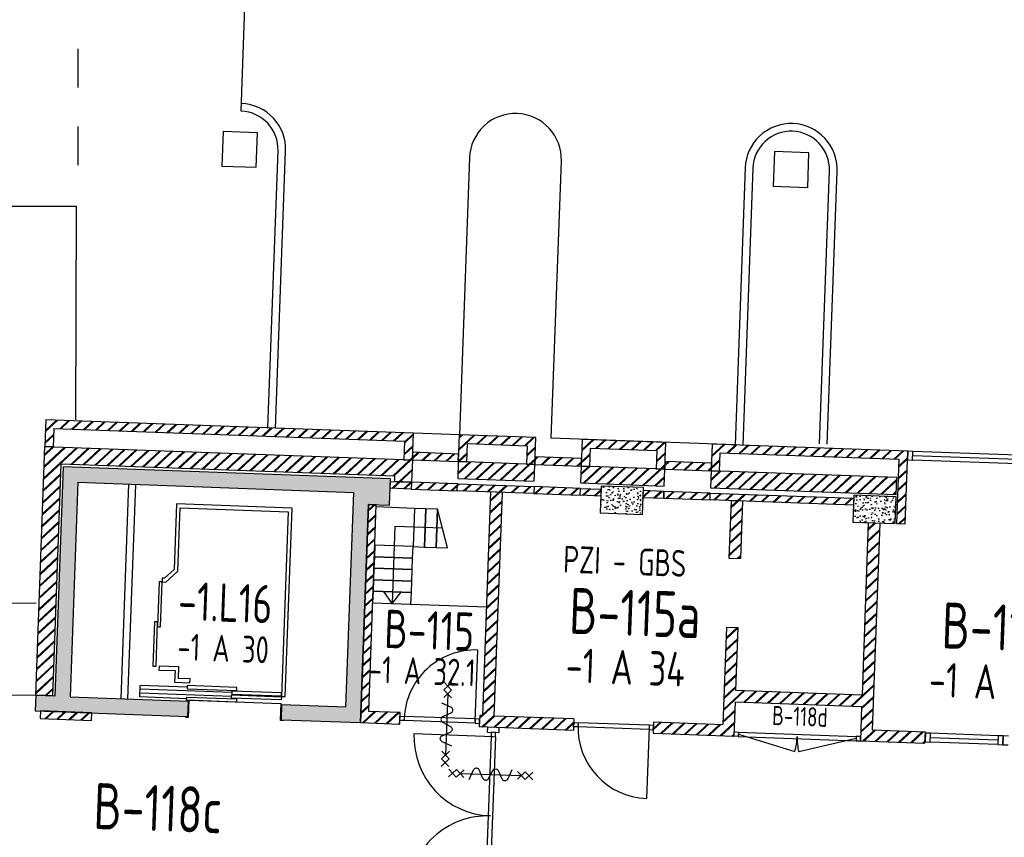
# Model space of a CAD drawing. Header units: millimetres. Extents: x 119024465 to 119292677, y 483022511 to 483148062.
# Tile 7 of 162: x 119042674 to 119055522, y 483093963 to 483104633. Entities that reach past the tile are written whole.
import ezdxf
from ezdxf.enums import TextEntityAlignment as Align

# ---------------------------------------------------------------- set-up
doc = ezdxf.new("R2010")
doc.units = ezdxf.units.MM
doc.header["$LTSCALE"] = 100
doc.layers.get('0').update_dxf_attribs({"linetype": 'CONTINUOUS'})
for name, color, linetype in [('AL21----', 1, 'CONTINUOUS'), ('AL21----_ARC', 8, 'CONTINUOUS'), ('AL22----', 2, 'CONTINUOUS'), ('AL22----_ARC', 8, 'CONTINUOUS'), ('AL24----', 3, 'CONTINUOUS'), ('AL28----', 4, 'CONTINUOUS'), ('AL28----_ARC', 8, 'CONTINUOUS'), ('AL31----', 5, 'CONTINUOUS'), ('AL32----', 6, 'CONTINUOUS'), ('AL66----', 11, 'CONTINUOUS'), ('AL90----', 8, 'CONTINUOUS'), ('BT00----_HOTELNRS', 3, 'CONTINUOUS'), ('BT00----_RUIMTENRS', 7, 'CONTINUOUS'), ('BT00----_TEKST', 1, 'CONTINUOUS'), ('Overlap', 8, 'CONTINUOUS')]:
    doc.layers.add(name, color=color, linetype=linetype)
doc.styles.get("Standard").update_dxf_attribs({"font": 'ISOCP.SHX'})
pattern_1 = [(42.91200747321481, (119019962.2742813, 483024813.6206701), (-74.89618102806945, 80.56402464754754), []), (42.91200747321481, (119019962.8207955, 483024828.6107109), (-74.89618102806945, 80.56402464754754), [])]

# ---------------------------------------------------------------- blocks, each defined once
blk = doc.blocks.new('KOLOM')
at = {"layer": 'AL28----', "linetype": 'Continuous'}
for p, q in [((0.5, 0.5), (-0.5, 0.5)), ((-0.5, 0.5), (-0.5, -0.5)), ((0.5, -0.5), (0.5, 0.5)), ((-0.5, -0.5), (0.5, -0.5))]:
    blk.add_line(p, q, dxfattribs=at)
blk = doc.blocks.new('550x350')
at = {"layer": 'AL28----_ARC'}
h = blk.add_hatch(dxfattribs=at)
h.set_pattern_fill('AR-CONC', color=256, style=0)
h.set_pattern_definition([(49.99999999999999, (-57568.72900889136, -77641.3486842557), (182.184668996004, -15.93908553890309), [19.05, -209.55]), (355, (-57568.72900889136, -77641.3486842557), (-35.24282597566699, 191.05664288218), [15.24, -167.64]), (100.451, (-57553.54700889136, -77642.67693425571), (146.9425016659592, 175.1166878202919), [16.19, -178.09]), (46.18420000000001, (-57568.72900889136, -77590.5486842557), (271.0790408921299, -42.04232793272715), [28.575, -314.325]), (96.6356, (-57546.13910889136, -77594.0521842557), (237.4042344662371, 247.4255558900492), [24.285, -267.135]), (351.1840000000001, (-57568.72900889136, -77590.5486842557), (237.4046058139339, 247.4251178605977), [22.86, -251.46]), (21, (-57543.32900889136, -77603.2486842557), (151.6148798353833, -102.2655185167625), [19.05, -209.55]), (326.0000000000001, (-57543.32900889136, -77603.2486842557), (61.80202834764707, 184.1879661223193), [15.24, -167.64]), (71.4514, (-57530.69450889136, -77611.7707842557), (213.4164907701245, 81.92285771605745), [16.19, -178.09]), (37.50000000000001, (-57568.72900889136, -77641.3486842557), (3.088603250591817, 84.55503887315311), [0, -165.608, 0, -170.18, 0, -168.275]), (7.499999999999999, (-57568.72900889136, -77641.3486842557), (66.81966251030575, 100.1805748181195), [0, -97.02799999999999, 0, -161.798, 0, -64.135]), (327.5, (-57625.37100889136, -77641.3486842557), (135.5905951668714, -5.728743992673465), [0, -63.5, 0, -198.12, 0, -262.89]), (317.5, (-57650.77100889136, -77641.3486842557), (148.129181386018, 25.42649103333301), [0, -82.55, 0, -131.572, 0, -186.69])])
h.paths.add_polyline_path([(-275, 175), (-275, -175), (275, -174.9999999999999), (275, 175)])
at = {"layer": 'AL28----', "xscale": 550, "yscale": 350, "zscale": 2600}
blk.add_blockref('KOLOM', (0, 0), dxfattribs=at)
blk = doc.blocks.new('114-31d')
at = {"color": 0, "linetype": 'Continuous'}
for p, q in [((-49.99999994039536, 550.0000000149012), (50.00000011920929, 450.0000000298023)), ((50.00000005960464, 550.0000000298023), (-49.99999988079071, 450.0000000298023)), ((-49.99999988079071, 450), (50.00000017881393, 350)), ((50.00000017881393, 450.0000000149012), (-49.99999988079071, 350)), ((5.960464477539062e-08, 400.0000000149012), (5.960464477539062e-08, -399.9999999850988)), ((-75.22076374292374, 278.9749931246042), (52.90113961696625, 224.7435648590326)), ((-53.78419476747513, 99.46940441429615), (53.34266722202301, 150.8047561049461)), ((-53.34266710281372, 25.53059563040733), (53.34266722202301, -25.53059560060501)), ((-53.34266710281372, -150.2564351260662), (52.90113961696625, -99.4694043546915)), ((-53.78419470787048, -224.195243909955), (74.77923625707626, -278.9116318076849)), ((-49.99999988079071, -349.9999998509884), (50.00000023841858, -449.9999998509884)), ((50.00000023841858, -349.9999998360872), (-49.99999982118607, -449.9999998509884)), ((-49.99999988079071, -449.9999998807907), (50.00000017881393, -549.9999998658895)), ((50.00000023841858, -449.9999998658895), (-49.99999976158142, -549.9999998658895))]:
    blk.add_line(p, q, dxfattribs=at)
for points in [[(74.77923625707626, 187.6370802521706, 0.1085803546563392), (71.0617071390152, 204.5540473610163, 0.1021137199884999), (60.13457530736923, 219.3489430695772, 0.04519307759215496), (52.90113961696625, 224.7435648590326, 0.02457701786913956)], [(53.34266722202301, 150.8047561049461, 0.04259042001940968), (60.13457530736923, 155.9252174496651, 0.1021137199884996), (71.0617071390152, 170.7201131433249, 0.1085803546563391), (74.77923625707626, 187.6370802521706, 0.1085803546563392)], [(-53.78419476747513, 99.46940441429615, 0.04259042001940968), (-60.57610279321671, 94.34894305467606, 0.1021137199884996), (-71.50323468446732, 79.55404734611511, 0.1085803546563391), (-75.22076374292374, 62.63708026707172, 0.1085803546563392)], [(-75.22076374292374, 62.63708026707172, 0.1085803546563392), (-71.50323468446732, 45.72011315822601, 0.1021137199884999), (-60.57610279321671, 30.92521744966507, 0.04519307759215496), (-53.34266710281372, 25.53059563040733, 0.02457701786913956)], [(74.77923625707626, -62.36291974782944, -0.1085803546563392), (71.06170719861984, -79.27988685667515, -0.1021137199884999), (60.13457530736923, -94.07478253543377, -0.04519307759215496), (52.90113961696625, -99.4694043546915, -0.02457701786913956)], [(53.34266722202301, -25.53059560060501, -0.04259042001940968), (60.13457530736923, -30.65105694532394, -0.1021137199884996), (71.0617071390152, -45.44595263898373, -0.1085803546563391), (74.77923625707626, -62.36291974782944, -0.1085803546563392)], [(-75.22076374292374, -187.3629197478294, -0.1085803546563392), (-71.50323462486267, -170.4459526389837, -0.1021137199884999), (-60.57610285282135, -155.6510569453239, -0.04519307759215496), (-53.34266710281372, -150.2564351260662, -0.02457701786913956)], [(-53.78419470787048, -224.195243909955, -0.04259042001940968), (-60.57610279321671, -219.0747825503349, -0.1021137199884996), (-71.50323462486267, -204.279886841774, -0.1085803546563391), (-75.22076374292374, -187.3629197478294, -0.1085803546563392)]]:
    blk.add_lwpolyline(points, format="xyb", dxfattribs=at)

msp = doc.modelspace()

# ---------------------------------------------------------------- hatches: boundary and pattern name
at = {"layer": 'AL21----_ARC'}
h = msp.add_hatch(dxfattribs=at)
h.set_pattern_fill('SCHOON', color=256, scale=2, angle=-2.087992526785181, style=0, pattern_type=2)
h.set_pattern_definition(pattern_1)
h.paths.add_polyline_path([(119043111.411305, 483099057.9386624), (119043001.4843394, 483099061.9464331), (119043014.236337, 483099411.7140511), (119047811.049383, 483099236.8295132), (119047798.2973854, 483098887.0618953), (119047688.3704198, 483098891.0696659), (119047697.1146467, 483099130.9103183), (119043120.1555319, 483099297.7793147)])
edge = h.paths.add_edge_path(flags=16)
edge.add_line((119047688.3704198, 483098891.0696659), (119047798.2973854, 483098887.0618953))
h = msp.add_hatch(dxfattribs=at)
h.set_pattern_fill('SCHOON', color=256, scale=2, angle=-2.087992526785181, style=0, pattern_type=2)
h.set_pattern_definition(pattern_1)
h.paths.add_polyline_path([(119049409.987065, 483099178.5346673), (119048410.6510137, 483099214.968946), (119048397.8990162, 483098865.201328), (119048507.8259818, 483098861.1935574), (119048516.5702087, 483099101.0342097), (119049296.0523287, 483099072.6154723), (119049287.3081018, 483098832.77482), (119049397.2350674, 483098828.7670494)])
h = msp.add_hatch(dxfattribs=at)
h.set_pattern_fill('SCHOON', color=256, scale=2, angle=-2.087992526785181, style=0, pattern_type=2)
h.set_pattern_definition(pattern_1)
h.paths.add_polyline_path([(119042883.255105, 483095819.1009467), (119043001.4843394, 483099061.9464331), (119047798.2973854, 483098887.0618953), (119047787.7314446, 483098597.2544403), (119047567.8775133, 483098605.2699817), (119047570.4279128, 483098675.2235054), (119043213.3227294, 483098834.0769605), (119043103.1090363, 483095811.0854055)])
h = msp.add_hatch(dxfattribs=at)
h.set_pattern_fill('SCHOON', color=256, scale=2, angle=-2.087992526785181, style=0, pattern_type=2)
h.set_pattern_definition(pattern_1)
h.paths.add_polyline_path([(119051103.8616719, 483099116.7785649), (119050014.585376, 483099156.4919286), (119050001.8333784, 483098806.7243107), (119050111.7603441, 483098802.71654), (119050120.504571, 483099042.5571924), (119050989.9269356, 483099010.8593699), (119050981.1827087, 483098771.0187176), (119051091.1096743, 483098767.0109469)])
h = msp.add_hatch(dxfattribs=at)
h.set_pattern_fill('SCHOON', color=256, scale=2, angle=-2.087992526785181, style=0, pattern_type=2)
h.set_pattern_definition(pattern_1)
h.paths.add_polyline_path([(119054261.7635938, 483099001.6462442), (119051708.4599829, 483099094.7358263), (119051695.7079853, 483098744.9682083), (119051805.634951, 483098740.9604377), (119051814.3791778, 483098980.8010899), (119054147.8288575, 483098895.7270492), (119054117.2240634, 483098056.2847661), (119054227.151029, 483098052.2769955)])
h = msp.add_hatch(dxfattribs=at)
h.set_pattern_fill('SCHOON', color=256, scale=2, angle=-2.087992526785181, style=0, pattern_type=2)
h.set_pattern_definition(pattern_1)
h.paths.add_polyline_path([(119047798.2973854, 483098887.0618953), (119048397.8990162, 483098865.201328), (119048401.5424441, 483098965.1349332), (119047801.9408133, 483098986.9955004)])
h = msp.add_hatch(dxfattribs=at)
h.set_pattern_fill('SCHOON', color=256, scale=2, angle=-2.087992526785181, style=0, pattern_type=2)
h.set_pattern_definition(pattern_1)
h.paths.add_polyline_path([(119049397.2350674, 483098828.7670494), (119050001.8333784, 483098806.7243107), (119050005.4768063, 483098906.6579159), (119049400.8784953, 483098928.7006544)])
h = msp.add_hatch(dxfattribs=at)
h.set_pattern_fill('SCHOON', color=256, scale=2, angle=-2.087992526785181, style=0, pattern_type=2)
h.set_pattern_definition(pattern_1)
h.paths.add_polyline_path([(119048389.8834749, 483098645.3473968), (119049389.2195261, 483098608.9131181), (119049397.2350674, 483098828.7670494), (119048397.8990162, 483098865.201328)])
h = msp.add_hatch(dxfattribs=at)
h.set_pattern_fill('SCHOON', color=256, scale=2, angle=-2.087992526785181, style=0, pattern_type=2)
h.set_pattern_definition(pattern_1)
h.paths.add_polyline_path([(119049993.8178371, 483098586.8703794), (119051083.094133, 483098547.1570157), (119051091.1096743, 483098767.0109469), (119050001.8333784, 483098806.7243107)])
h = msp.add_hatch(dxfattribs=at)
h.set_pattern_fill('SCHOON', color=256, scale=2, angle=-2.087992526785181, style=0, pattern_type=2)
h.set_pattern_definition(pattern_1)
h.paths.add_polyline_path([(119051091.1096743, 483098767.0109469), (119051695.7079853, 483098744.9682083), (119051699.3514132, 483098844.9018134), (119051094.7531022, 483098866.9445521)])
h = msp.add_hatch(dxfattribs=at)
h.set_pattern_fill('SCHOON', color=256, scale=2, angle=-2.087992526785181, style=0, pattern_type=2)
h.set_pattern_definition(pattern_1)
h.paths.add_polyline_path([(119051687.692444, 483098525.114277), (119054111.0823683, 483098436.7611512), (119054119.0979096, 483098656.6150824), (119051695.7079853, 483098744.9682083)])
h = msp.add_hatch(dxfattribs=at)
h.set_pattern_fill('SCHOON', color=256, scale=2, angle=-2.087992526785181, style=0, pattern_type=2)
h.set_pattern_definition(pattern_1)
h.paths.add_polyline_path([(119047784.4523595, 483098507.3141958), (119047509.6349454, 483098517.3336223), (119047512.9140305, 483098607.2738668), (119047787.7314446, 483098597.2544404)])
h = msp.add_hatch(dxfattribs=at)
h.set_pattern_fill('SCHOON', color=256, scale=2, angle=-2.087992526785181, style=0, pattern_type=2)
h.set_pattern_definition(pattern_1)
h.paths.add_polyline_path([(119047784.4523595, 483098507.3141958), (119048384.0539903, 483098485.4536286), (119048387.3330754, 483098575.3938732), (119047787.7314446, 483098597.2544404)])
h = msp.add_hatch(dxfattribs=at)
h.set_pattern_fill('SCHOON', color=256, scale=2, angle=-2.087992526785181, style=0, pattern_type=2)
h.set_pattern_definition(pattern_1)
h.paths.add_polyline_path([(119048387.3330754, 483098575.3938732), (119049386.6691266, 483098538.9595945), (119049383.3900415, 483098449.0193499), (119048384.0539903, 483098485.4536286)])
h = msp.add_hatch(dxfattribs=at)
h.set_pattern_fill('SCHOON', color=256, scale=2, angle=-2.087992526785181, style=0, pattern_type=2)
h.set_pattern_definition(pattern_1)
h.paths.add_polyline_path([(119049383.3900415, 483098449.0193499), (119049987.9883525, 483098426.9766112), (119049991.2674376, 483098516.9168558), (119049386.6691266, 483098538.9595943)])
h = msp.add_hatch(dxfattribs=at)
h.set_pattern_fill('SCHOON', color=256, scale=2, angle=-2.087992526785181, style=0, pattern_type=2)
h.set_pattern_definition(pattern_1)
h.paths.add_polyline_path([(119050257.8090867, 483098417.1393562), (119049987.9883525, 483098426.9766112), (119049991.2674376, 483098516.9168558), (119050261.0881718, 483098507.0796006)])
h = msp.add_hatch(dxfattribs=at)
h.set_pattern_fill('SCHOON', color=256, scale=2, angle=-2.087992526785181, style=0, pattern_type=2)
h.set_pattern_definition(pattern_1)
h.paths.add_polyline_path([(119050807.4439148, 483098397.1005027), (119051077.2646484, 483098387.2632475), (119051080.5437335, 483098477.2034919), (119050810.7229999, 483098487.0407471)])
h = msp.add_hatch(dxfattribs=at)
h.set_pattern_fill('SCHOON', color=256, scale=2, angle=-2.087992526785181, style=0, pattern_type=2)
h.set_pattern_definition(pattern_1)
h.paths.add_polyline_path([(119051077.2646484, 483098387.2632475), (119051681.8629594, 483098365.2205088), (119051685.1420445, 483098455.1607535), (119051080.5437335, 483098477.203492)])
h = msp.add_hatch(dxfattribs=at)
h.set_pattern_fill('SCHOON', color=256, scale=2, angle=-2.087992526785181, style=0, pattern_type=2)
h.set_pattern_definition(pattern_1)
h.paths.add_polyline_path([(119053555.6180558, 483098296.9062362), (119051681.8629594, 483098365.2205088), (119051685.1420445, 483098455.1607535), (119053558.8971409, 483098386.8464808)])
at = {"layer": 'AL22----_ARC'}
h = msp.add_hatch(dxfattribs=at)
h.set_pattern_fill('SCHOON', color=256, scale=2, angle=-2.087992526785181, style=0, pattern_type=2)
h.set_pattern_definition(pattern_1)
h.paths.add_polyline_path([(119048973.6622605, 483098463.9574042), (119048823.7618528, 483098469.4225459), (119048717.373759, 483095551.3612762), (119048677.4003169, 483095552.8186474), (119048671.9351751, 483095402.9182398), (119049901.1185182, 483095358.1040769), (119049906.58366, 483095508.0044847), (119048867.2741667, 483095545.8961345)])
h = msp.add_hatch(dxfattribs=at)
h.set_pattern_fill('SCHOON', color=256, scale=2, angle=-2.087992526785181, style=0, pattern_type=2)
h.set_pattern_definition(pattern_1)
h.paths.add_polyline_path([(119047122.9642957, 483095459.3913718), (119047632.6256818, 483095440.8098896), (119047638.0908236, 483095590.7102973), (119047228.3630426, 483095605.6483516), (119047326.7355951, 483098303.8556899), (119047226.80199, 483098307.4991178)])
h = msp.add_hatch(dxfattribs=at)
h.set_pattern_fill('SCHOON', color=256, scale=2, angle=-2.087992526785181, style=0, pattern_type=2)
h.set_pattern_definition(pattern_1)
h.paths.add_polyline_path([(119052106.5807817, 483098349.7359404), (119052079.2550727, 483097600.2339019), (119051929.354665, 483097605.6990438), (119051956.6803741, 483098355.2010822)])
h = msp.add_hatch(dxfattribs=at)
h.set_pattern_fill('SCHOON', color=256, scale=2, angle=-2.087992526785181, style=0, pattern_type=2)
h.set_pattern_definition(pattern_1)
h.paths.add_polyline_path([(119053747.469725, 483098069.7654494), (119053897.3701321, 483098064.3003076), (119053798.9975796, 483095366.092969), (119054492.5173925, 483095340.8082871), (119054487.0522507, 483095190.9078795), (119053643.6320307, 483095221.6577032), (119053660.0274561, 483095671.3589262), (119052011.1229715, 483095731.475486), (119051994.7275461, 483095281.774263), (119050940.4280115, 483095320.2124271), (119050945.8931533, 483095470.1128348), (119051850.2922802, 483095437.1398125), (119051896.5638142, 483096706.2965976), (119052046.4642219, 483096700.8314558), (119052016.5881133, 483095881.3758938), (119053665.4925979, 483095821.2593339)])
h = msp.add_hatch(dxfattribs=at)
h.set_pattern_fill('SCHOON', color=256, scale=2, angle=-2.087992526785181, style=0, pattern_type=2)
h.set_pattern_definition(pattern_1)
h.paths.add_polyline_path([(119042962.0828948, 483095511.0243665), (119043611.6513281, 483095487.3420852), (119043615.294756, 483095587.2756904), (119042965.7263227, 483095610.9579716)])
at = {"layer": 'AL28----_ARC'}
h = msp.add_hatch(dxfattribs=at)
h.set_pattern_fill('AR-CONC', color=256, angle=-2.087992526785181, style=0)
h.set_pattern_definition([(47.91200747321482, (119019962.2742813, 483024813.6206701), (181.4829786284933, -22.56626980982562), [19.05, -209.55]), (352.9120074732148, (119019962.2742813, 483024813.6206701), (-28.25841556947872, 192.213838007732), [15.24, -167.64]), (98.3630074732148, (119019977.3978074, 483024811.7401567), (153.2251895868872, 169.6466752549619), [16.19, -178.09]), (44.09620747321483, (119019964.1251427, 483024864.3869415), (269.3672764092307, -51.89098330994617), [28.575, -314.325]), (94.54760747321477, (119019986.5723966, 483024860.0627209), (246.2613818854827, 238.6116259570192), [24.285, -267.135]), (349.0960074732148, (119019964.1251427, 483024864.3869415), (246.2617370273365, 238.6111746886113), [22.86, -251.46]), (18.91200747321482, (119019989.045563, 483024850.7699429), (147.7882449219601, -107.7215982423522), [19.05, -209.55]), (323.9120074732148, (119019989.045563, 483024850.7699429), (68.47175066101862, 181.813962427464), [15.24, -167.64]), (69.36340747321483, (119020001.3611778, 483024841.7931723), (216.2595933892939, 74.09278923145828), [16.19, -178.09]), (35.41200747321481, (119019962.2742813, 483024813.6206701), (6.1672544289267, 84.38636762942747), [0, -165.608, 0, -170.18, 0, -168.275]), (5.412007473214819, (119019962.2742813, 483024813.6206701), (70.42530466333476, 97.67953384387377), [0, -97.028, 0, -161.798, 0, -64.135]), (325.4120074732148, (119019905.6698887, 483024815.6843805), (135.2918473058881, -10.66508593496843), [0, -63.5, 0, -198.12, 0, -262.8899999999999]), (315.4120074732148, (119019880.286753, 483024816.6098112), (148.9572270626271, 20.01262926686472), [0, -82.54999999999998, 0, -131.572, 0, -186.69])])
h.paths.add_polyline_path([(119047122.9642957, 483095459.3913718), (119047226.80199, 483098307.4991178), (119047501.6194041, 483098297.4796911), (119047514.3714017, 483098647.2473091), (119043242.2097825, 483098803.0038506), (119043132.9069464, 483095804.9956968), (119042883.0729336, 483095814.1042665), (119042875.7860779, 483095614.2370563), (119044869.4615004, 483095541.5506703), (119044876.7483561, 483095741.4178805), (119043332.7741567, 483095797.708841), (119043434.7901371, 483098595.8497846), (119047032.3999216, 483098464.6863812), (119046930.3839412, 483095666.5454378), (119046095.9383386, 483095696.9680605), (119046088.6514829, 483095497.1008502)])

# ---------------------------------------------------------------- linework, layer by layer
at = {"layer": 'AL21----'}
for p, q in [((119043014.236337, 483099411.7140511), (119043001.4843394, 483099061.9464331)), ((119047811.049383, 483099236.8295132), (119043014.236337, 483099411.7140511)), ((119043120.1555319, 483099297.7793147), (119043111.411305, 483099057.9386624)), ((119043120.1555319, 483099297.7793147), (119047697.1146467, 483099130.9103183)), ((119047798.2973854, 483098887.0618953), (119047811.049383, 483099236.8295132)), ((119043111.411305, 483099057.9386624), (119043001.4843394, 483099061.9464331)), ((119047697.1146467, 483099130.9103183), (119047688.3704198, 483098891.0696659)), ((119047688.3704198, 483098891.0696659), (119047798.2973854, 483098887.0618953)), ((119047688.3704198, 483098891.0696659), (119047798.2973854, 483098887.0618953))]:
    msp.add_line(p, q, dxfattribs=at)
for points in [[(119049409.987065, 483099178.5346673), (119048410.6510137, 483099214.968946), (119048397.8990162, 483098865.201328), (119048507.8259818, 483098861.1935574), (119048516.5702087, 483099101.0342097), (119049296.0523287, 483099072.6154723), (119049287.3081018, 483098832.77482), (119049397.2350674, 483098828.7670494), (119049409.987065, 483099178.5346673)], [(119051103.8616719, 483099116.7785649), (119050014.585376, 483099156.4919286), (119050001.8333784, 483098806.7243107), (119050111.7603441, 483098802.71654), (119050120.504571, 483099042.5571924), (119050989.9269356, 483099010.8593699), (119050981.1827087, 483098771.0187176), (119051091.1096743, 483098767.0109469), (119051103.8616719, 483099116.7785649)], [(119054261.7635938, 483099001.6462442), (119051708.4599829, 483099094.7358263), (119051695.7079853, 483098744.9682083), (119051805.634951, 483098740.9604377), (119051814.3791778, 483098980.8010899), (119054147.8288575, 483098895.7270492), (119054117.2240634, 483098056.2847661), (119054227.151029, 483098052.2769955), (119054261.7635938, 483099001.6462442)]]:
    msp.add_lwpolyline(points, dxfattribs=at)
for points in [[(119042883.255105, 483095819.1009467), (119043001.4843394, 483099061.9464331), (119047798.2973854, 483098887.0618953), (119047787.7314446, 483098597.2544403), (119047567.8775133, 483098605.2699817), (119047570.4279128, 483098675.2235054), (119043213.3227294, 483098834.0769605), (119043103.1090363, 483095811.0854055)], [(119047798.2973854, 483098887.0618953), (119048397.8990162, 483098865.201328), (119048401.5424441, 483098965.1349332), (119047801.9408133, 483098986.9955004)], [(119049397.2350674, 483098828.7670494), (119050001.8333784, 483098806.7243107), (119050005.4768063, 483098906.6579159), (119049400.8784953, 483098928.7006544)], [(119048389.8834749, 483098645.3473968), (119049389.2195261, 483098608.9131181), (119049397.2350674, 483098828.7670494), (119048397.8990162, 483098865.201328)], [(119049993.8178371, 483098586.8703794), (119051083.094133, 483098547.1570157), (119051091.1096743, 483098767.0109469), (119050001.8333784, 483098806.7243107)], [(119051091.1096743, 483098767.0109469), (119051695.7079853, 483098744.9682083), (119051699.3514132, 483098844.9018134), (119051094.7531022, 483098866.9445521)], [(119051687.692444, 483098525.114277), (119054111.0823683, 483098436.7611512), (119054119.0979096, 483098656.6150824), (119051695.7079853, 483098744.9682083)], [(119047784.4523595, 483098507.3141958), (119047509.6349454, 483098517.3336223), (119047512.9140305, 483098607.2738668), (119047787.7314446, 483098597.2544404)], [(119047784.4523595, 483098507.3141958), (119048384.0539903, 483098485.4536286), (119048387.3330754, 483098575.3938732), (119047787.7314446, 483098597.2544404)], [(119048387.3330754, 483098575.3938732), (119049386.6691266, 483098538.9595945), (119049383.3900415, 483098449.0193499), (119048384.0539903, 483098485.4536286)], [(119049383.3900415, 483098449.0193499), (119049987.9883525, 483098426.9766112), (119049991.2674376, 483098516.9168558), (119049386.6691266, 483098538.9595943)], [(119050257.8090867, 483098417.1393562), (119049987.9883525, 483098426.9766112), (119049991.2674376, 483098516.9168558), (119050261.0881718, 483098507.0796006)], [(119050807.4439148, 483098397.1005027), (119051077.2646484, 483098387.2632475), (119051080.5437335, 483098477.2034919), (119050810.7229999, 483098487.0407471)], [(119051077.2646484, 483098387.2632475), (119051681.8629594, 483098365.2205088), (119051685.1420445, 483098455.1607535), (119051080.5437335, 483098477.203492)], [(119053555.6180558, 483098296.9062362), (119051681.8629594, 483098365.2205088), (119051685.1420445, 483098455.1607535), (119053558.8971409, 483098386.8464808)]]:
    msp.add_lwpolyline(points, close=True, dxfattribs=at)
at = {"layer": 'AL22----'}
for p, q in [((119044094.3519309, 483098571.8031607), (119043992.3359505, 483095773.6622172)), ((119044184.2921755, 483098568.5240756), (119044082.2761951, 483095770.383132)), ((119048717.373759, 483095551.3612762), (119048823.7618528, 483098469.4225459)), ((119048973.6622605, 483098463.9574042), (119048823.7618528, 483098469.4225459)), ((119048867.2741667, 483095545.8961345), (119048973.6622605, 483098463.9574042)), ((119051956.6803741, 483098355.2010822), (119051929.354665, 483097605.6990438)), ((119052106.5807817, 483098349.7359404), (119051956.6803741, 483098355.2010822)), ((119052106.5807817, 483098349.7359404), (119052079.2550727, 483097600.2339019)), ((119053747.469725, 483098069.7654494), (119053665.4925979, 483095821.2593339)), ((119053747.469725, 483098069.7654494), (119053897.3701321, 483098064.3003076)), ((119053897.3701321, 483098064.3003076), (119053798.9975796, 483095366.092969)), ((119051929.354665, 483097605.6990438), (119052079.2550727, 483097600.2339019)), ((119051896.5638142, 483096706.2965976), (119051850.2922802, 483095437.1398125)), ((119051896.5638142, 483096706.2965976), (119052046.4642219, 483096700.8314558)), ((119052046.4642219, 483096700.8314558), (119052016.5881133, 483095881.3758938)), ((119052016.5881133, 483095881.3758938), (119053665.4925979, 483095821.2593339)), ((119052011.1229715, 483095731.475486), (119051994.7275461, 483095281.774263)), ((119052011.1229715, 483095731.475486), (119053660.0274561, 483095671.3589262)), ((119053660.0274561, 483095671.3589262), (119053643.6320307, 483095221.6577032)), ((119048677.4003169, 483095552.8186474), (119048671.9351751, 483095402.9182398)), ((119048717.373759, 483095551.3612762), (119048677.4003169, 483095552.8186474)), ((119049906.58366, 483095508.0044847), (119048867.2741667, 483095545.8961345)), ((119049906.58366, 483095508.0044847), (119049901.1185182, 483095358.1040769)), ((119050945.8931533, 483095470.1128348), (119050940.4280115, 483095320.2124271)), ((119050945.8931533, 483095470.1128348), (119051850.2922802, 483095437.1398125)), ((119049901.1185182, 483095358.1040769), (119048671.9351751, 483095402.9182398)), ((119048780.529683, 483095334.9165276), (119048782.8614768, 483095398.8740348)), ((119048780.529683, 483095334.9165276), (119048930.4300907, 483095329.4513857)), ((119048930.4300907, 483095329.4513857), (119048932.7618845, 483095393.408893)), ((119053798.9975796, 483095366.092969), (119054492.5173925, 483095340.8082871)), ((119054487.0522507, 483095190.9078795), (119054492.5173925, 483095340.8082871)), ((119050940.4280115, 483095320.2124271), (119051994.7275461, 483095281.774263)), ((119053643.6320307, 483095221.6577032), (119054487.0522507, 483095190.9078795))]:
    msp.add_line(p, q, dxfattribs=at)
msp.add_lwpolyline([(119047122.9642957, 483095459.3913718), (119047632.6256818, 483095440.8098896), (119047638.0908236, 483095590.7102973), (119047228.3630426, 483095605.6483516), (119047326.7355951, 483098303.8556899), (119047226.80199, 483098307.4991178), (119047122.9642957, 483095459.3913718)], dxfattribs=at)
msp.add_lwpolyline([(119042942.0961737, 483095511.7530521), (119043611.6513281, 483095487.3420852), (119043615.294756, 483095587.2756904), (119042945.7396016, 483095611.6866571)], close=True, dxfattribs=at)
at = {"layer": 'AL24----'}
for p, q in [((119047825.3105924, 483098255.6584687), (119047325.6425668, 483098273.8756081)), ((119047569.7934637, 483098019.634473), (119047533.1834578, 483097015.4784946)), ((119048189.6827909, 483097997.034247), (119047569.7934637, 483098019.634473)), ((119047533.1834574, 483097015.4784947), (119047425.8490855, 483097172.3116376)), ((119047533.1834577, 483097015.4784947), (119047651.6534834, 483097164.0791512))]:
    msp.add_line(p, q, dxfattribs=at)
for points in [[(119047956.9938608, 483097750.5253013), (119047975.2110001, 483098250.1933269), (119047825.3105924, 483098255.6584687), (119047807.0934531, 483097755.9904431)], [(119048106.8942684, 483097745.0601595), (119048125.1114078, 483098244.7281851), (119047975.2110001, 483098250.1933269), (119047956.9938608, 483097750.5253013)], [(119048256.794676, 483097739.5950177), (119048125.1114078, 483098244.7281851), (119048125.1114077, 483098244.7281851), (119048106.8942684, 483097745.0601595)], [(119047301.9602857, 483097624.3071748), (119047801.6283113, 483097606.0900354), (119047807.0934531, 483097755.9904431), (119047307.4254275, 483097774.2075825)], [(119047296.4951438, 483097474.4067671), (119047796.1631695, 483097456.1896278), (119047801.6283113, 483097606.0900354), (119047301.9602857, 483097624.3071748)], [(119047291.030002, 483097324.5063595), (119047790.6980276, 483097306.2892202), (119047796.1631695, 483097456.1896278), (119047296.4951438, 483097474.4067672)], [(119047285.5648602, 483097174.6059519), (119047785.2328858, 483097156.3888125), (119047790.6980276, 483097306.2892202), (119047291.030002, 483097324.5063596)], [(119047280.0997184, 483097024.7055443), (119047779.767744, 483097006.4884049), (119047785.2328858, 483097156.3888126), (119047285.5648602, 483097174.605952)]]:
    msp.add_lwpolyline(points, close=True, dxfattribs=at)
at = {"layer": 'AL28----', "linetype": 'ByBlock'}
for p, q in [((119045328.5752068, 483103172.8882645), (119045312.1797814, 483102723.1870415)), ((119045778.2764299, 483103156.4928392), (119045328.5752068, 483103172.8882645)), ((119045761.8810045, 483102706.7916161), (119045778.2764299, 483103156.4928392)), ((119052523.7947759, 483102910.5614579), (119052507.3993505, 483102460.8602348)), ((119052973.4959989, 483102894.1660324), (119052523.7947759, 483102910.5614579)), ((119052957.1005735, 483102444.4648095), (119052973.4959989, 483102894.1660324)), ((119045312.1797814, 483102723.1870415), (119045761.8810045, 483102706.7916161)), ((119052507.3993505, 483102460.8602348), (119052957.1005735, 483102444.4648095))]:
    msp.add_line(p, q, dxfattribs=at)
at = {"layer": 'AL28----'}
for p, q in [((119043242.2097825, 483098803.0038506), (119043132.9069464, 483095804.9956968)), ((119043242.2097825, 483098803.0038506), (119047514.3714017, 483098647.2473091)), ((119043434.7901371, 483098595.8497846), (119043332.7741567, 483095797.708841)), ((119043434.7901371, 483098595.8497846), (119047032.3999216, 483098464.6863812)), ((119047501.6194041, 483098297.4796911), (119047514.3714017, 483098647.2473091)), ((119046930.3839412, 483095666.5454378), (119047032.3999216, 483098464.6863812)), ((119047122.9642957, 483095459.3913718), (119047226.80199, 483098307.4991178)), ((119047226.80199, 483098307.4991178), (119047501.6194041, 483098297.4796911)), ((119042883.0729336, 483095814.1042665), (119042875.7860779, 483095614.2370563)), ((119043132.9069464, 483095804.9956968), (119042883.0729336, 483095814.1042665)), ((119043332.7741567, 483095797.708841), (119044876.7483561, 483095741.4178805)), ((119044869.4615004, 483095541.5506703), (119044876.7483561, 483095741.4178805)), ((119042875.7860779, 483095614.2370563), (119044869.4615004, 483095541.5506703)), ((119046088.6514829, 483095497.1008502), (119046095.9383386, 483095696.9680605)), ((119046095.9383386, 483095696.9680605), (119046930.3839412, 483095666.5454378)), ((119046088.6514829, 483095497.1008502), (119047122.9642957, 483095459.3913718))]:
    msp.add_line(p, q, dxfattribs=at)
msp.add_lwpolyline([(119047280.0997184, 483097024.7055444), (119048769.1104348, 483096970.4184691)], dxfattribs=at)
at = {"layer": 'AL28----_ARC'}
for p, q in [((119048411.4171026, 483099214.9410156), (119046013.0105797, 483099302.3832845)), ((119052009.0268872, 483099083.7776121), (119049610.6203642, 483099171.2198812))]:
    msp.add_line(p, q, dxfattribs=at)
at = {"layer": 'AL31----'}
for p, q in [((119054261.7635938, 483099001.6462441), (119054257.610086, 483098887.7219343)), ((119054328.7191093, 483098999.2051474), (119054261.7635938, 483099001.6462441)), ((119054324.5656015, 483098885.2808376), (119054328.7191093, 483098999.2051474)), ((119056431.2440793, 483098865.5124015), (119054326.6423554, 483098942.2429925)), ((119056433.3208332, 483098922.4745564), (119054328.7191093, 483098999.2051474)), ((119054257.610086, 483098887.7219343), (119054324.5656015, 483098885.2808376)), ((119056429.1673254, 483098808.5502467), (119054324.5656015, 483098885.2808376))]:
    msp.add_line(p, q, dxfattribs=at)
at = {"layer": 'AL32----'}
for p, q in [((119048618.7049272, 483095479.9087632), (119048652.5159378, 483096407.2926188)), ((119047634.3380929, 483095487.778684), (119047636.3784125, 483095543.7415028)), ((119047690.3009118, 483095485.7383644), (119047634.3380929, 483095487.778684)), ((119047636.3784125, 483095543.7415028), (119047692.3412314, 483095541.7011833)), ((119047692.3412314, 483095541.7011833), (119047690.3009118, 483095485.7383644)), ((119048617.6847674, 483095451.9273537), (119047690.3009118, 483095485.7383644)), ((119048619.725087, 483095507.8901727), (119047692.3412314, 483095541.7011833)), ((119048619.725087, 483095507.8901727), (119048617.6847674, 483095451.9273537)), ((119048675.6879058, 483095505.849853), (119048619.725087, 483095507.8901727)), ((119048673.6475862, 483095449.8870341), (119048675.6879058, 483095505.849853)), ((119049902.8309293, 483095405.0728713), (119049904.8712489, 483095461.0356902)), ((119049904.8712489, 483095461.0356902), (119049960.8340677, 483095458.9953706)), ((119049960.8340677, 483095458.9953706), (119049958.7937481, 483095403.0325518)), ((119050888.2179233, 483095425.18436), (119049960.8340677, 483095458.9953706)), ((119048617.6847674, 483095451.9273537), (119048673.6475862, 483095449.8870341)), ((119048827.4984774, 483095333.2041164), (119048825.4581578, 483095277.2412975)), ((119048883.4612963, 483095331.1637968), (119048827.4984774, 483095333.2041164)), ((119048881.4209767, 483095275.2009779), (119048883.4612963, 483095331.1637968)), ((119049958.7937481, 483095403.0325518), (119049902.8309293, 483095405.0728713)), ((119050886.1776037, 483095369.221541), (119049958.7937481, 483095403.0325518)), ((119050887.1977635, 483095397.2029505), (119050853.3867529, 483094469.819095)), ((119050888.2179233, 483095425.18436), (119050886.1776037, 483095369.221541)), ((119050886.1776037, 483095369.221541), (119050942.1404226, 483095367.1812215)), ((119050944.1807422, 483095423.1440403), (119050888.2179233, 483095425.18436)), ((119050942.1404226, 483095367.1812215), (119050944.1807422, 483095423.1440403)), ((119051994.7275461, 483095281.774263), (119051996.7678657, 483095337.7370818)), ((119051996.7678657, 483095337.7370818), (119052052.7306846, 483095335.6967622)), ((119052052.7306846, 483095335.6967622), (119052050.690365, 483095279.7339434)), ((119052052.7306846, 483095335.6967622), (119053589.7095314, 483095279.6608416)), ((119048853.4395672, 483095276.2211377), (119047819.1267541, 483095313.9306161)), ((119048825.4581578, 483095277.2412975), (119048750.0392009, 483093208.6156715)), ((119048881.4209767, 483095275.2009779), (119048806.0020197, 483093206.5753518)), ((119048825.4581578, 483095277.2412975), (119048881.4209767, 483095275.2009779)), ((119052050.690365, 483095279.7339434), (119051994.7275461, 483095281.774263)), ((119052050.690365, 483095279.7339434), (119053587.6692118, 483095223.6980227)), ((119052051.7105248, 483095307.7153528), (119052786.7627243, 483095081.7523826)), ((119053588.6893716, 483095251.6794322), (119052839.1340086, 483095079.8430049)), ((119053589.7095314, 483095279.6608416), (119053587.6692118, 483095223.6980227)), ((119053587.6692118, 483095223.6980227), (119053643.6320307, 483095221.6577031)), ((119053645.6723503, 483095277.620522), (119053589.7095314, 483095279.6608416)), ((119053643.6320307, 483095221.6577031), (119053645.6723503, 483095277.620522)), ((119054491.8615755, 483095322.8202383), (119054487.7080677, 483095208.8959284)), ((119054487.7080677, 483095208.8959284), (119054554.6635831, 483095206.4548318)), ((119054558.8170909, 483095320.3791416), (119054491.8615755, 483095322.8202383)), ((119054554.6635831, 483095206.4548318), (119054558.8170909, 483095320.3791416)), ((119055437.0967231, 483095174.2826561), (119054554.6635831, 483095206.4548318)), ((119055439.173477, 483095231.244811), (119054556.740337, 483095263.4169866)), ((119055441.2502308, 483095288.206966), (119054558.8170909, 483095320.3791416)), ((119055441.2502308, 483095288.206966), (119055437.0967231, 483095174.2826561)), ((119055508.2057463, 483095285.7658693), (119055441.2502308, 483095288.206966)), ((119055504.0522385, 483095171.8415595), (119055508.2057463, 483095285.7658693)), ((119055508.2057463, 483095285.7658693), (119055504.0522385, 483095171.8415594)), ((119055575.1612617, 483095283.3247725), (119055508.2057463, 483095285.7658693)), ((119055437.0967231, 483095174.2826561), (119055504.0522385, 483095171.8415595)), ((119055504.0522385, 483095171.8415594), (119055571.007754, 483095169.4004627))]:
    msp.add_line(p, q, dxfattribs=at)
for centre, radius, start, end in [((119048618.7049272, 483095479.9087632), 927.9999999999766, 87.91200707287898, 177.912007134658), ((119050887.1977635, 483095397.2029505), 928.0000000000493, 177.912007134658, 267.912007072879), ((119048853.4395672, 483095276.2211377), 1035, 177.912007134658, 267.912007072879), ((119052051.7105248, 483095307.7153528), 769, 342.912007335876, 357.912007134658), ((119053588.6893716, 483095251.6794322), 769, 177.912007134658, 192.9120069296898), ((119048778.0206103, 483093207.5955116), 1035, 87.91200707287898, 177.912007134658)]:
    msp.add_arc(centre, radius, start, end, dxfattribs=at)
at = {"layer": 'AL66----'}
for p, q in [((119044241.4626977, 483095794.5993648), (119044246.9278395, 483095944.4997725)), ((119045439.2912871, 483095800.9615684), (119044243.2844117, 483095844.5661675)), ((119045441.113001, 483095850.9283708), (119044245.1061256, 483095894.53297)), ((119044858.323125, 483095922.2092264), (119044246.9278395, 483095944.4997725)), ((119044852.8579832, 483095772.3088188), (119044241.4626977, 483095794.5993648)), ((119044887.1060594, 483095751.0468979), (119046086.3093209, 483095707.3257635))]:
    msp.add_line(p, q, dxfattribs=at)
for points in [[(119046089.7705774, 483095802.2626885), (119046139.7373799, 483095800.4409745), (119046229.3657056, 483098258.8076606), (119044720.3682682, 483098313.8234215), (119044689.2428529, 483097460.1013039), (119044564.214314, 483097343.868778), (119044534.9444388, 483097344.9359133), (119044533.1227248, 483097294.9691107), (119044583.0895274, 483097293.1473967), (119044738.4550769, 483097437.5826627), (119044768.5133568, 483098262.0349049), (119046177.5771891, 483098210.6625719), (119046089.7705774, 483095802.2626885)], [(119044839.4814188, 483095542.6436984), (119044839.117076, 483095532.6503379), (119044879.0905181, 483095531.1929668), (119044887.1060594, 483095751.046898)], [(119046118.6315644, 483095496.0078217), (119046118.2672216, 483095486.0144612), (119046078.2937796, 483095487.4718323), (119046086.3093209, 483095707.3257636)]]:
    msp.add_lwpolyline(points, dxfattribs=at)
for points in [[(119044471.744144, 483096709.3165517), (119044511.7175861, 483096707.8591806), (119044533.1227248, 483097294.9691107), (119044493.1492828, 483097296.4264819)], [(119044413.0981341, 483096198.6141967), (119044453.0715762, 483096197.1568255), (119044474.1123721, 483096774.2733951), (119044434.1389301, 483096775.7307662)], [(119044897.3076574, 483096030.8609924), (119044747.4072498, 483096036.3261342), (119044752.8723916, 483096186.2265419), (119044493.0450182, 483096195.6994543), (119044491.2233043, 483096145.7326518), (119044701.0838751, 483096138.0814533), (119044695.6187333, 483095988.1810456), (119044895.4859435, 483095980.8941898)], [(119045507.1628727, 483095878.5402243), (119045508.6202439, 483095918.5136663), (119044859.0518106, 483095942.1959475), (119044857.5944394, 483095902.2225055)], [(119046089.9527488, 483095807.2593687), (119046091.4101199, 483095847.2328107), (119045441.8416866, 483095870.9150919), (119045440.3843155, 483095830.9416499)], [(119045503.1551021, 483095768.6132587), (119045501.6977309, 483095728.6398166), (119044852.1292976, 483095752.3220978), (119044853.5866688, 483095792.2955399)], [(119046089.588406, 483095797.2660082), (119046088.1310348, 483095757.2925661), (119045438.5626015, 483095780.9748473), (119045440.0199727, 483095820.9482893)]]:
    msp.add_lwpolyline(points, close=True, dxfattribs=at)
at = {"layer": 'AL90----'}
for p, q in [((119045563.4452481, 483103439.5079659), (119045786.4408974, 483109862.2280862)), ((119043437.1320804, 483103748.4093724), (119043438.0491754, 483104250.3290039)), ((119043435.2802813, 483102734.932866), (119043436.1973764, 483103236.8524975)), ((119037308.2152294, 483102179.0536746), (119043412.6519295, 483102201.1726691)), ((119043412.6519295, 483102201.1726691), (119043403.0131093, 483099412.2847573))]:
    msp.add_line(p, q, dxfattribs=at)
at = {"layer": 'AL90----', "linetype": 'ByBlock'}
for p, q in [((119045913.0769745, 483099306.0267123), (119046044.8961313, 483102921.622801)), ((119046013.0105797, 483099302.3832845), (119046144.8297364, 483102917.9793731)), ((119048543.2362594, 483102830.5371042), (119048411.4171026, 483099214.9410157)), ((119049610.6203642, 483099171.2198812), (119049742.4395209, 483102786.8159698)), ((119052140.8460439, 483102699.3737009), (119052009.0268872, 483099083.7776122)), ((119052240.779649, 483102695.7302731), (119052108.9604923, 483099080.1341844)), ((119053110.2155714, 483099096.335879), (119053240.1157003, 483102659.2959943)), ((119053210.1491765, 483099092.6924512), (119053340.0493055, 483102655.6525664))]:
    msp.add_line(p, q, dxfattribs=at)
for centre, radius, start, end in [((119045545.2281057, 483102939.8399404), 499.9999999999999, 357.9120088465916, 87.91200712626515), ((119045545.2281057, 483102939.8399404), 599.9999999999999, 357.9120088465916, 87.91200712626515), ((119049142.8378902, 483102808.676537), 600.0000000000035, 87.91200712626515, 177.9120088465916), ((119049142.8378902, 483102808.676537), 599.9999999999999, 357.9120088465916, 87.91200712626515), ((119052740.4476747, 483102677.5131336), 599.9999999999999, 87.91200712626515, 177.9120088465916), ((119052740.4476747, 483102677.5131336), 499.9999999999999, 87.91200712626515, 177.9120088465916), ((119052740.4476747, 483102677.5131336), 499.9999999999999, 357.9120088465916, 87.91200712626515), ((119052740.4476747, 483102677.5131336), 599.9999999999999, 357.9120088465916, 87.91200712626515)]:
    msp.add_arc(centre, radius, start, end, dxfattribs=at)
at = {"layer": 'Overlap'}
for p, q in [((119036749.3946795, 483097043.2721343), (119042887.981986, 483097019.091637)), ((119036745.2473216, 483095843.2791613), (119042883.255105, 483095819.1009467))]:
    msp.add_line(p, q, dxfattribs=at)

# ---------------------------------------------------------------- block references
at = {"layer": 'AL28----', "rotation": 357.9120074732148}
for p in [(119050530.9869579, 483098362.149807), (119053828.7959271, 483098241.9166873)]:
    msp.add_blockref('550x350', p, dxfattribs=at)
at = {"layer": 'AL32----'}
for p, rotation in [((119048244.4653449, 483095436.9731732), 357.912007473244), ((119048820.5132465, 483094782.8116568), 87.91200747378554)]:
    msp.add_blockref('114-31d', p, dxfattribs=dict(at, rotation=rotation))

# ---------------------------------------------------------------- texts
at = {"layer": 'BT00----_HOTELNRS', "width": 0.8}
for s, height, p in [('-1 A 30', 349.9999999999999, (119045323.1459724, 483096254.2672859)), ('-1 A 34', 449.9999999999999, (119050569.9087609, 483095956.5737083)), ('-1 A 32.1', 349.9999999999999, (119047921.1481143, 483095958.2670757)), ('-1 A 36', 449.9999999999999, (119055305.1626897, 483095769.9035119))]:
    msp.add_text(s, height=height, rotation=357.9091074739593, dxfattribs=at).set_placement(p, align=Align.CENTER)
at = {"layer": 'BT00----_RUIMTENRS', "width": 0.8}
for s, height, p in [('-1.L16', 499.9999999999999, (119045348.3764776, 483096776.6272636)), ('B-115a', 599.9999999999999, (119050692.6985569, 483096590.8075061)), ('B-110', 599.9999999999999, (119055391.9315519, 483096405.5573044)), ('B-115', 499.9999999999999, (119048010.895999, 483096414.8549915)), ('B-118d', 250, (119052851.1509282, 483095416.1174061)), ('B-118c', 599.9999999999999, (119044467.584163, 483094043.2969694))]:
    msp.add_text(s, height=height, rotation=357.9091074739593, dxfattribs=at).set_placement(p, align=Align.CENTER)
at = {"layer": 'BT00----_TEKST', "width": 0.8}
msp.add_text('PZI - GBS', height=349.9999999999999, rotation=357.9091074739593, dxfattribs=at).set_placement((119049761.3193936, 483097418.4480782))

doc.saveas('drawing.dxf')
